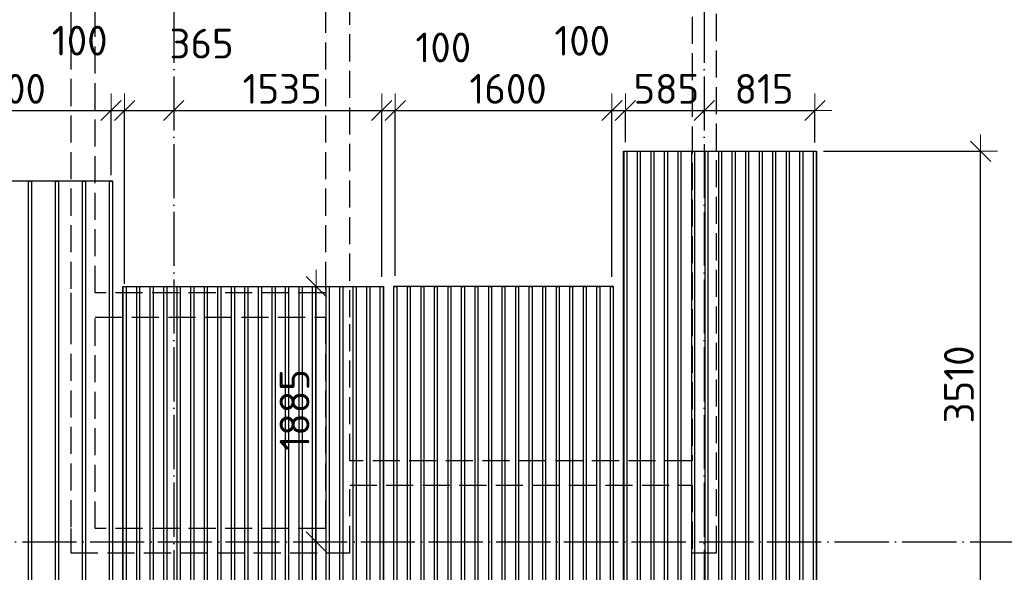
# Model space of a CAD drawing. Header units: millimetres. Extents: x 13527 to 139154, y -122592 to 61893.
# Tile 21 of 130: x 84682 to 91957, y -51824 to -47742. Entities that reach past the tile are written whole.
import ezdxf

# ---------------------------------------------------------------- set-up
doc = ezdxf.new("R2010")
doc.units = ezdxf.units.MM
doc.header["$PDMODE"] = 65
for name, pattern in [('______11', [500, 400, -50, 0, -50]), ('______2', [270, 200, -70]), ('______5', [1100, 800, -100, 100, -100])]:
    doc.linetypes.add(name, pattern=pattern)
doc.layers.add('Арм.стержн.Доп. Арм ниж.зоны У', color=7, linetype='Continuous', lineweight=35, true_color=0x1cff1c)
doc.layers.add('Осевая линия_ общее', color=7, linetype='______5', lineweight=13, true_color=0xa0a0a0)
doc.layers.add('Размерная линия_ общее', color=7, linetype='Continuous', lineweight=13)
doc.layers.add('Стена_ общее', color=7, linetype='Continuous', lineweight=35)
doc.styles.add('ISOCPEUR', font='isocpeur.ttf')
doc.dimstyles.new('DIMSTYLE_3', dxfattribs={"dimtxt": 220, "dimasz": 250, "dimexe": 0, "dimexo": 0, "dimgap": 110, "dimtad": 2, "dimdec": 0, "dimrnd": 5, "dimzin": 12, "dimdsep": 46, "dimtxsty": 'ISOCPEUR', "dimblk1": 'ALL_ML_STRICH', "dimblk2": 'ALL_ML_STRICH', "dimsah": 1, "dimcen": 0, "dimclrd": 7, "dimclre": 256, "dimclrt": 7, "dimadec": 0, "dimazin": 0, "dimtfac": 1, "dimtdec": 0, "dimtix": 1, "dimtmove": 2, "dimatfit": 3, "dimfxl": 0, "dimtvp": 1.2, "dimtzin": 0, "dimlwd": 0, "dimlwe": -3, "dimarcsym": 0})
doc.dimstyles.new('DIMSTYLE_5', dxfattribs={"dimtxt": 220, "dimasz": 250, "dimexe": 0, "dimexo": 0, "dimgap": 110, "dimtad": 2, "dimdec": 0, "dimrnd": 5, "dimzin": 12, "dimdsep": 46, "dimtxsty": 'ISOCPEUR', "dimblk1": 'ALL_ML_STRICH', "dimblk2": 'ALL_ML_STRICH', "dimsah": 1, "dimcen": 0, "dimclrd": 7, "dimclre": 256, "dimclrt": 7, "dimadec": 0, "dimazin": 0, "dimtfac": 1, "dimtdec": 0, "dimtix": 1, "dimtmove": 2, "dimatfit": 3, "dimfxl": 0, "dimtzin": 0, "dimlwd": 0, "dimlwe": -3, "dimarcsym": 0})

# ---------------------------------------------------------------- blocks, each defined once
blk = doc.blocks.new('СЛОЖНЫЙ_ОБЪЕКТ_3')
at = {"layer": 'Стена_ общее', "color": 9, "linetype": '______2', "lineweight": -3, "true_color": 0xc7c7c7, "transparency": 33554687}
for p, q in [((89650, -46100), (89650, -51000)), ((89830, -51680), (89830, -46100)), ((85060, -47100), (85060, -49760)), ((85240, -49760), (85240, -47100)), ((86940, -47100), (86940, -49760)), ((87120, -49940), (87120, -47100)), ((85060, -49760), (85060, -49940)), ((86940, -49760), (85240, -49760)), ((85060, -49940), (85060, -51500)), ((85240, -51500), (85240, -49940)), ((85240, -49940), (86940, -49940)), ((86940, -49940), (86940, -51500)), ((87120, -51000), (87120, -49940)), ((89650, -51000), (87120, -51000)), ((87120, -51180), (89650, -51180)), ((87120, -51680), (87120, -51180)), ((89650, -51180), (89650, -51680)), ((85060, -51500), (85060, -51680)), ((86940, -51500), (85240, -51500)), ((85060, -51680), (86940, -51680)), ((86940, -51680), (87120, -51680)), ((89650, -51680), (89830, -51680))]:
    blk.add_line(p, q, dxfattribs=at)
blk = doc.blocks.new('ALL_ML_STRICH')
at = {"color": 0, "linetype": 'ByBlock', "lineweight": -2}
for p, q in [((-0.3, -0.3), (0.3, 0.3)), ((0, -0.5), (0, 0.5)), ((-1, 0), (0.5, 0))]:
    blk.add_line(p, q, dxfattribs=at)
blk = doc.blocks.new('*D282')
at = {"layer": 'DEFPOINTS', "color": 7, "linetype": 'Continuous', "lineweight": 13, "transparency": 33554687}
for p in [(90520.6, -48714), (91057.6, -52225.1), (91781.2, -52225.1)]:
    blk.add_point(p, dxfattribs=at)
at = {"layer": 'Размерная линия_ общее', "color": 253, "linetype": 'Continuous', "lineweight": -2, "true_color": 0xa0a0a0, "transparency": 33554687}
for p, q in [((90620.6, -48714), (91781.2, -48714)), ((91157.6, -52225.1), (91781.2, -52225.1))]:
    blk.add_line(p, q, dxfattribs=at)
at = {"layer": 'Размерная линия_ общее', "color": 7, "linetype": 'Continuous', "lineweight": -2, "transparency": 33554687}
blk.add_line((91781.2, -52225.1), (91781.2, -48714), dxfattribs=at)
at = {"layer": 'Размерная линия_ общее', "color": 7, "linetype": 'Continuous', "lineweight": 13, "transparency": 33554687, "xscale": 250, "yscale": 250, "zscale": 250}
for p, rotation in [((91781.2, -48714), 90), ((91781.2, -52225.1), 270)]:
    blk.add_blockref('ALL_ML_STRICH', p, dxfattribs=dict(at, rotation=rotation))
at = {"layer": 'Размерная линия_ общее', "color": 7, "linetype": 'Continuous', "lineweight": 13, "transparency": 33554687, "insert": (91621.2, -50436.5), "char_height": 220, "width": 880, "attachment_point": 5, "rotation": 90, "style": 'ISOCPEUR'}
blk.add_mtext('\\A1;{3510}', dxfattribs=at)
blk = doc.blocks.new('*D397')
at = {"layer": 'DEFPOINTS', "color": 7, "linetype": 'Continuous', "lineweight": 13, "transparency": 33554687}
for p in [(83757.1, -48412.9), (83757.1, -48981.9), (85357.1, -48991.8)]:
    blk.add_point(p, dxfattribs=at)
at = {"layer": 'Размерная линия_ общее', "color": 253, "linetype": 'Continuous', "lineweight": -2, "true_color": 0xa0a0a0, "transparency": 33554687}
for p, q in [((83757.1, -48881.9), (83757.1, -48412.9)), ((85357.1, -48891.8), (85357.1, -48412.9))]:
    blk.add_line(p, q, dxfattribs=at)
at = {"layer": 'Размерная линия_ общее', "color": 7, "linetype": 'Continuous', "lineweight": -2, "transparency": 33554687}
blk.add_line((83757.1, -48412.9), (85357.1, -48412.9), dxfattribs=at)
at = {"layer": 'Размерная линия_ общее', "color": 7, "linetype": 'Continuous', "lineweight": 13, "transparency": 33554687, "xscale": 250, "yscale": 250, "zscale": 250, "rotation": 180}
blk.add_blockref('ALL_ML_STRICH', (83757.1, -48412.9), dxfattribs=at)
at = {"layer": 'Размерная линия_ общее', "color": 7, "linetype": 'Continuous', "lineweight": 13, "transparency": 33554687, "xscale": 250, "yscale": 250, "zscale": 250}
blk.add_blockref('ALL_ML_STRICH', (85357.1, -48412.9), dxfattribs=at)
at = {"layer": 'Размерная линия_ общее', "color": 7, "linetype": 'Continuous', "lineweight": 13, "transparency": 33554687, "insert": (84590.1, -48252.9), "char_height": 220, "width": 880, "attachment_point": 5, "style": 'ISOCPEUR'}
blk.add_mtext('\\A1;{1600}', dxfattribs=at)
blk = doc.blocks.new('*D398')
at = {"layer": 'DEFPOINTS', "color": 7, "linetype": 'Continuous', "lineweight": 13, "transparency": 33554687}
for p in [(85357.1, -48412.9), (85357.1, -48991.8), (85457.1, -49792.7)]:
    blk.add_point(p, dxfattribs=at)
at = {"layer": 'Размерная линия_ общее', "color": 253, "linetype": 'Continuous', "lineweight": -2, "true_color": 0xa0a0a0, "transparency": 33554687}
for p, q in [((85357.1, -48891.8), (85357.1, -48412.9)), ((85457.1, -49692.7), (85457.1, -48412.9))]:
    blk.add_line(p, q, dxfattribs=at)
at = {"layer": 'Размерная линия_ общее', "color": 7, "linetype": 'Continuous', "lineweight": -2, "transparency": 33554687}
blk.add_line((85357.1, -48412.9), (85457.1, -48412.9), dxfattribs=at)
at = {"layer": 'Размерная линия_ общее', "color": 7, "linetype": 'Continuous', "lineweight": 13, "transparency": 33554687, "xscale": 250, "yscale": 250, "zscale": 250}
blk.add_blockref('ALL_ML_STRICH', (85457.1, -48412.9), dxfattribs=at)
at = {"layer": 'Размерная линия_ общее', "color": 7, "linetype": 'Continuous', "lineweight": 13, "transparency": 33554687, "xscale": 250, "yscale": 250, "zscale": 250, "rotation": 180}
blk.add_blockref('ALL_ML_STRICH', (85357.1, -48412.9), dxfattribs=at)
at = {"layer": 'Размерная линия_ общее', "color": 7, "linetype": 'Continuous', "lineweight": 13, "transparency": 33554687, "insert": (85125.4, -47897), "char_height": 220, "width": 660, "attachment_point": 5, "style": 'ISOCPEUR'}
blk.add_mtext('\\A1;{100}', dxfattribs=at)
blk = doc.blocks.new('*D399')
at = {"layer": 'DEFPOINTS', "color": 7, "linetype": 'Continuous', "lineweight": 13, "transparency": 33554687}
for p in [(85457.1, -48412.9), (85820, -48513.5), (85457.1, -49792.7)]:
    blk.add_point(p, dxfattribs=at)
at = {"layer": 'Размерная линия_ общее', "color": 253, "linetype": 'Continuous', "lineweight": -2, "true_color": 0xa0a0a0, "transparency": 33554687}
for p, q in [((85457.1, -49692.7), (85457.1, -48412.9)), ((85820, -48413.5), (85820, -48412.9))]:
    blk.add_line(p, q, dxfattribs=at)
at = {"layer": 'Размерная линия_ общее', "color": 7, "linetype": 'Continuous', "lineweight": -2, "transparency": 33554687}
blk.add_line((85457.1, -48412.9), (85820, -48412.9), dxfattribs=at)
at = {"layer": 'Размерная линия_ общее', "color": 7, "linetype": 'Continuous', "lineweight": 13, "transparency": 33554687, "xscale": 250, "yscale": 250, "zscale": 250, "rotation": 180}
blk.add_blockref('ALL_ML_STRICH', (85457.1, -48412.9), dxfattribs=at)
at = {"layer": 'Размерная линия_ общее', "color": 7, "linetype": 'Continuous', "lineweight": 13, "transparency": 33554687, "xscale": 250, "yscale": 250, "zscale": 250}
blk.add_blockref('ALL_ML_STRICH', (85820, -48412.9), dxfattribs=at)
at = {"layer": 'Размерная линия_ общее', "color": 7, "linetype": 'Continuous', "lineweight": 13, "transparency": 33554687, "insert": (86025.6, -47918.8), "char_height": 220, "width": 660, "attachment_point": 5, "style": 'ISOCPEUR'}
blk.add_mtext('\\A1;{365}', dxfattribs=at)
blk = doc.blocks.new('*D400')
at = {"layer": 'DEFPOINTS', "color": 7, "linetype": 'Continuous', "lineweight": 13, "transparency": 33554687}
for p in [(85820, -48412.9), (85820, -48513.5), (87357.1, -49742.1)]:
    blk.add_point(p, dxfattribs=at)
at = {"layer": 'Размерная линия_ общее', "color": 253, "linetype": 'Continuous', "lineweight": -2, "true_color": 0xa0a0a0, "transparency": 33554687}
for p, q in [((85820, -48413.5), (85820, -48412.9)), ((87357.1, -49642.1), (87357.1, -48412.9))]:
    blk.add_line(p, q, dxfattribs=at)
at = {"layer": 'Размерная линия_ общее', "color": 7, "linetype": 'Continuous', "lineweight": -2, "transparency": 33554687}
blk.add_line((85820, -48412.9), (87357.1, -48412.9), dxfattribs=at)
at = {"layer": 'Размерная линия_ общее', "color": 7, "linetype": 'Continuous', "lineweight": 13, "transparency": 33554687, "xscale": 250, "yscale": 250, "zscale": 250, "rotation": 180}
blk.add_blockref('ALL_ML_STRICH', (85820, -48412.9), dxfattribs=at)
at = {"layer": 'Размерная линия_ общее', "color": 7, "linetype": 'Continuous', "lineweight": 13, "transparency": 33554687, "xscale": 250, "yscale": 250, "zscale": 250}
blk.add_blockref('ALL_ML_STRICH', (87357.1, -48412.9), dxfattribs=at)
at = {"layer": 'Размерная линия_ общее', "color": 7, "linetype": 'Continuous', "lineweight": 13, "transparency": 33554687, "insert": (86621.6, -48252.9), "char_height": 220, "width": 880, "attachment_point": 5, "style": 'ISOCPEUR'}
blk.add_mtext('\\A1;{1535}', dxfattribs=at)
blk = doc.blocks.new('*D401')
at = {"layer": 'DEFPOINTS', "color": 7, "linetype": 'Continuous', "lineweight": 13, "transparency": 33554687}
for p in [(87357.1, -48412.9), (87357.1, -49742.1), (87457.1, -49734.9)]:
    blk.add_point(p, dxfattribs=at)
at = {"layer": 'Размерная линия_ общее', "color": 253, "linetype": 'Continuous', "lineweight": -2, "true_color": 0xa0a0a0, "transparency": 33554687}
for p, q in [((87357.1, -49642.1), (87357.1, -48412.9)), ((87457.1, -49634.9), (87457.1, -48412.9))]:
    blk.add_line(p, q, dxfattribs=at)
at = {"layer": 'Размерная линия_ общее', "color": 7, "linetype": 'Continuous', "lineweight": -2, "transparency": 33554687}
blk.add_line((87357.1, -48412.9), (87457.1, -48412.9), dxfattribs=at)
at = {"layer": 'Размерная линия_ общее', "color": 7, "linetype": 'Continuous', "lineweight": 13, "transparency": 33554687, "xscale": 250, "yscale": 250, "zscale": 250}
blk.add_blockref('ALL_ML_STRICH', (87457.1, -48412.9), dxfattribs=at)
at = {"layer": 'Размерная линия_ общее', "color": 7, "linetype": 'Continuous', "lineweight": 13, "transparency": 33554687, "xscale": 250, "yscale": 250, "zscale": 250, "rotation": 180}
blk.add_blockref('ALL_ML_STRICH', (87357.1, -48412.9), dxfattribs=at)
at = {"layer": 'Размерная линия_ общее', "color": 7, "linetype": 'Continuous', "lineweight": 13, "transparency": 33554687, "insert": (87811.7, -47947.3), "char_height": 220, "width": 660, "attachment_point": 5, "style": 'ISOCPEUR'}
blk.add_mtext('\\A1;{100}', dxfattribs=at)
blk = doc.blocks.new('*D402')
at = {"layer": 'DEFPOINTS', "color": 7, "linetype": 'Continuous', "lineweight": 13, "transparency": 33554687}
for p in [(87457.1, -48412.9), (87457.1, -49734.9), (89057.1, -49742.1)]:
    blk.add_point(p, dxfattribs=at)
at = {"layer": 'Размерная линия_ общее', "color": 253, "linetype": 'Continuous', "lineweight": -2, "true_color": 0xa0a0a0, "transparency": 33554687}
for p, q in [((87457.1, -49634.9), (87457.1, -48412.9)), ((89057.1, -49642.1), (89057.1, -48412.9))]:
    blk.add_line(p, q, dxfattribs=at)
at = {"layer": 'Размерная линия_ общее', "color": 7, "linetype": 'Continuous', "lineweight": -2, "transparency": 33554687}
blk.add_line((87457.1, -48412.9), (89057.1, -48412.9), dxfattribs=at)
at = {"layer": 'Размерная линия_ общее', "color": 7, "linetype": 'Continuous', "lineweight": 13, "transparency": 33554687, "xscale": 250, "yscale": 250, "zscale": 250, "rotation": 180}
blk.add_blockref('ALL_ML_STRICH', (87457.1, -48412.9), dxfattribs=at)
at = {"layer": 'Размерная линия_ общее', "color": 7, "linetype": 'Continuous', "lineweight": 13, "transparency": 33554687, "xscale": 250, "yscale": 250, "zscale": 250}
blk.add_blockref('ALL_ML_STRICH', (89057.1, -48412.9), dxfattribs=at)
at = {"layer": 'Размерная линия_ общее', "color": 7, "linetype": 'Continuous', "lineweight": 13, "transparency": 33554687, "insert": (88290.1, -48252.9), "char_height": 220, "width": 880, "attachment_point": 5, "style": 'ISOCPEUR'}
blk.add_mtext('\\A1;{1600}', dxfattribs=at)
blk = doc.blocks.new('*D403')
at = {"layer": 'DEFPOINTS', "color": 7, "linetype": 'Continuous', "lineweight": 13, "transparency": 33554687}
for p in [(89057.1, -48412.9), (89157.1, -48746), (89057.1, -49742.1)]:
    blk.add_point(p, dxfattribs=at)
at = {"layer": 'Размерная линия_ общее', "color": 253, "linetype": 'Continuous', "lineweight": -2, "true_color": 0xa0a0a0, "transparency": 33554687}
for p, q in [((89057.1, -49642.1), (89057.1, -48412.9)), ((89157.1, -48646), (89157.1, -48412.9))]:
    blk.add_line(p, q, dxfattribs=at)
at = {"layer": 'Размерная линия_ общее', "color": 7, "linetype": 'Continuous', "lineweight": -2, "transparency": 33554687}
blk.add_line((89057.1, -48412.9), (89157.1, -48412.9), dxfattribs=at)
at = {"layer": 'Размерная линия_ общее', "color": 7, "linetype": 'Continuous', "lineweight": 13, "transparency": 33554687, "xscale": 250, "yscale": 250, "zscale": 250}
blk.add_blockref('ALL_ML_STRICH', (89157.1, -48412.9), dxfattribs=at)
at = {"layer": 'Размерная линия_ общее', "color": 7, "linetype": 'Continuous', "lineweight": 13, "transparency": 33554687, "xscale": 250, "yscale": 250, "zscale": 250, "rotation": 180}
blk.add_blockref('ALL_ML_STRICH', (89057.1, -48412.9), dxfattribs=at)
at = {"layer": 'Размерная линия_ общее', "color": 7, "linetype": 'Continuous', "lineweight": 13, "transparency": 33554687, "insert": (88838, -47897.6), "char_height": 220, "width": 660, "attachment_point": 5, "style": 'ISOCPEUR'}
blk.add_mtext('\\A1;{100}', dxfattribs=at)
blk = doc.blocks.new('*D404')
at = {"layer": 'DEFPOINTS', "color": 7, "linetype": 'Continuous', "lineweight": 13, "transparency": 33554687}
for p in [(89157.1, -48412.9), (89740, -48537.5), (89157.1, -48746)]:
    blk.add_point(p, dxfattribs=at)
at = {"layer": 'Размерная линия_ общее', "color": 253, "linetype": 'Continuous', "lineweight": -2, "true_color": 0xa0a0a0, "transparency": 33554687}
for p, q in [((89157.1, -48646), (89157.1, -48412.9)), ((89740, -48437.5), (89740, -48412.9))]:
    blk.add_line(p, q, dxfattribs=at)
at = {"layer": 'Размерная линия_ общее', "color": 7, "linetype": 'Continuous', "lineweight": -2, "transparency": 33554687}
blk.add_line((89157.1, -48412.9), (89740, -48412.9), dxfattribs=at)
at = {"layer": 'Размерная линия_ общее', "color": 7, "linetype": 'Continuous', "lineweight": 13, "transparency": 33554687, "xscale": 250, "yscale": 250, "zscale": 250, "rotation": 180}
blk.add_blockref('ALL_ML_STRICH', (89157.1, -48412.9), dxfattribs=at)
at = {"layer": 'Размерная линия_ общее', "color": 7, "linetype": 'Continuous', "lineweight": 13, "transparency": 33554687, "xscale": 250, "yscale": 250, "zscale": 250}
blk.add_blockref('ALL_ML_STRICH', (89740, -48412.9), dxfattribs=at)
at = {"layer": 'Размерная линия_ общее', "color": 7, "linetype": 'Continuous', "lineweight": 13, "transparency": 33554687, "insert": (89459.6, -48252.9), "char_height": 220, "width": 660, "attachment_point": 5, "style": 'ISOCPEUR'}
blk.add_mtext('\\A1;{585}', dxfattribs=at)
blk = doc.blocks.new('*D405')
at = {"layer": 'DEFPOINTS', "color": 7, "linetype": 'Continuous', "lineweight": 13, "transparency": 33554687}
for p in [(89740, -48412.9), (89740, -48537.5), (90557.1, -48749.3)]:
    blk.add_point(p, dxfattribs=at)
at = {"layer": 'Размерная линия_ общее', "color": 253, "linetype": 'Continuous', "lineweight": -2, "true_color": 0xa0a0a0, "transparency": 33554687}
for p, q in [((89740, -48437.5), (89740, -48412.9)), ((90557.1, -48649.3), (90557.1, -48412.9))]:
    blk.add_line(p, q, dxfattribs=at)
at = {"layer": 'Размерная линия_ общее', "color": 7, "linetype": 'Continuous', "lineweight": -2, "transparency": 33554687}
blk.add_line((89740, -48412.9), (90557.1, -48412.9), dxfattribs=at)
at = {"layer": 'Размерная линия_ общее', "color": 7, "linetype": 'Continuous', "lineweight": 13, "transparency": 33554687, "xscale": 250, "yscale": 250, "zscale": 250, "rotation": 180}
blk.add_blockref('ALL_ML_STRICH', (89740, -48412.9), dxfattribs=at)
at = {"layer": 'Размерная линия_ общее', "color": 7, "linetype": 'Continuous', "lineweight": 13, "transparency": 33554687, "xscale": 250, "yscale": 250, "zscale": 250}
blk.add_blockref('ALL_ML_STRICH', (90557.1, -48412.9), dxfattribs=at)
at = {"layer": 'Размерная линия_ общее', "color": 7, "linetype": 'Continuous', "lineweight": 13, "transparency": 33554687, "insert": (90181.6, -48252.9), "char_height": 220, "width": 660, "attachment_point": 5, "style": 'ISOCPEUR'}
blk.add_mtext('\\A1;{815}', dxfattribs=at)
blk = doc.blocks.new('*D408')
at = {"layer": 'DEFPOINTS', "color": 7, "linetype": 'Continuous', "lineweight": 13, "transparency": 33554687}
for p in [(86933.7, -51600), (86872.8, -53614), (86912.2, -53614)]:
    blk.add_point(p, dxfattribs=at)
at = {"layer": 'Размерная линия_ общее', "color": 253, "linetype": 'Continuous', "lineweight": -2, "true_color": 0xa0a0a0, "transparency": 33554687}
for p, q in [((86872.8, -51600), (86872.8, -51600)), ((86872.8, -53614), (86872.8, -53614))]:
    blk.add_line(p, q, dxfattribs=at)
at = {"layer": 'Размерная линия_ общее', "color": 7, "linetype": 'Continuous', "lineweight": -2, "transparency": 33554687}
blk.add_line((86872.8, -53614), (86872.8, -51600), dxfattribs=at)
at = {"layer": 'Размерная линия_ общее', "color": 7, "linetype": 'Continuous', "lineweight": 13, "transparency": 33554687, "xscale": 250, "yscale": 250, "zscale": 250}
for p, rotation in [((86872.8, -51600), 90), ((86872.8, -53614), 270)]:
    blk.add_blockref('ALL_ML_STRICH', p, dxfattribs=dict(at, rotation=rotation))
at = {"layer": 'Размерная линия_ общее', "color": 7, "linetype": 'Continuous', "lineweight": 13, "transparency": 33554687, "insert": (86712.8, -52914), "char_height": 220, "width": 880, "attachment_point": 5, "rotation": 90, "style": 'ISOCPEUR'}
blk.add_mtext('\\A1;{2015}', dxfattribs=at)
blk = doc.blocks.new('*D409')
at = {"layer": 'DEFPOINTS', "color": 7, "linetype": 'Continuous', "lineweight": 13, "transparency": 33554687}
for p in [(86868.1, -49714), (86872.8, -51600), (86933.7, -51600)]:
    blk.add_point(p, dxfattribs=at)
at = {"layer": 'Размерная линия_ общее', "color": 253, "linetype": 'Continuous', "lineweight": -2, "true_color": 0xa0a0a0, "transparency": 33554687}
for p, q in [((86872.8, -49714), (86872.8, -49714)), ((86872.8, -51600), (86872.8, -51600))]:
    blk.add_line(p, q, dxfattribs=at)
at = {"layer": 'Размерная линия_ общее', "color": 7, "linetype": 'Continuous', "lineweight": -2, "transparency": 33554687}
blk.add_line((86872.8, -51600), (86872.8, -49714), dxfattribs=at)
at = {"layer": 'Размерная линия_ общее', "color": 7, "linetype": 'Continuous', "lineweight": 13, "transparency": 33554687, "xscale": 250, "yscale": 250, "zscale": 250}
for p, rotation in [((86872.8, -49714), 90), ((86872.8, -51600), 270)]:
    blk.add_blockref('ALL_ML_STRICH', p, dxfattribs=dict(at, rotation=rotation))
at = {"layer": 'Размерная линия_ общее', "color": 7, "linetype": 'Continuous', "lineweight": 13, "transparency": 33554687, "insert": (86712.8, -50624), "char_height": 220, "width": 880, "attachment_point": 5, "rotation": 90, "style": 'ISOCPEUR'}
blk.add_mtext('\\A1;{1885}', dxfattribs=at)

msp = doc.modelspace()

# ---------------------------------------------------------------- linework, layer by layer
at = {"layer": 'Арм.стержн.Доп. Арм ниж.зоны У', "color": 52, "linetype": 'Continuous', "lineweight": 25, "transparency": 33554687}
for points in [[(89144.1, -54564), (89144.1, -48714), (90570.1, -48714), (90570.1, -54564), (89144.1, -54564)], [(85370.1, -53614), (85370.1, -48934), (83744.1, -48934), (83744.1, -53614), (85370.1, -53614)], [(85444.1, -53614), (85444.1, -49714), (87370.1, -49714), (87370.1, -53614), (85444.1, -53614)], [(89070.1, -53614), (89070.1, -49714), (87444.1, -49714), (87444.1, -53614), (89070.1, -53614)]]:
    msp.add_lwpolyline(points, dxfattribs=at)
at = {"layer": 'Арм.стержн.Доп. Арм ниж.зоны У', "color": 7, "linetype": 'Continuous', "lineweight": 25, "transparency": 33554687}
for points in [[(89167.1, -48714), (89167.1, -54564), (89147.1, -54564), (89147.1, -48714), (89167.1, -48714)], [(89267.1, -48714), (89267.1, -54564), (89247.1, -54564), (89247.1, -48714), (89267.1, -48714)], [(89367.1, -48714), (89367.1, -54564), (89347.1, -54564), (89347.1, -48714), (89367.1, -48714)], [(89467.1, -48714), (89467.1, -54564), (89447.1, -54564), (89447.1, -48714), (89467.1, -48714)], [(89567.1, -48714), (89567.1, -54564), (89547.1, -54564), (89547.1, -48714), (89567.1, -48714)], [(89667.1, -48714), (89667.1, -54564), (89647.1, -54564), (89647.1, -48714), (89667.1, -48714)], [(89767.1, -48714), (89767.1, -54564), (89747.1, -54564), (89747.1, -48714), (89767.1, -48714)], [(89867.1, -48714), (89867.1, -54564), (89847.1, -54564), (89847.1, -48714), (89867.1, -48714)], [(89967.1, -48714), (89967.1, -54564), (89947.1, -54564), (89947.1, -48714), (89967.1, -48714)], [(90067.1, -48714), (90067.1, -54564), (90047.1, -54564), (90047.1, -48714), (90067.1, -48714)], [(90167.1, -48714), (90167.1, -54564), (90147.1, -54564), (90147.1, -48714), (90167.1, -48714)], [(90267.1, -48714), (90267.1, -54564), (90247.1, -54564), (90247.1, -48714), (90267.1, -48714)], [(90367.1, -48714), (90367.1, -54564), (90347.1, -54564), (90347.1, -48714), (90367.1, -48714)], [(90467.1, -48714), (90467.1, -54564), (90447.1, -54564), (90447.1, -48714), (90467.1, -48714)], [(90567.1, -48714), (90567.1, -54564), (90547.1, -54564), (90547.1, -48714), (90567.1, -48714)], [(84768.1, -48934), (84768.1, -53614), (84746.1, -53614), (84746.1, -48934), (84768.1, -48934)], [(84968.1, -48934), (84968.1, -53614), (84946.1, -53614), (84946.1, -48934), (84968.1, -48934)], [(85168.1, -48934), (85168.1, -53614), (85146.1, -53614), (85146.1, -48934), (85168.1, -48934)], [(85368.1, -48934), (85368.1, -53614), (85346.1, -53614), (85346.1, -48934), (85368.1, -48934)], [(85468.1, -49714), (85468.1, -53614), (85446.1, -53614), (85446.1, -49714), (85468.1, -49714)], [(85568.1, -49714), (85568.1, -53614), (85546.1, -53614), (85546.1, -49714), (85568.1, -49714)], [(85668.1, -49714), (85668.1, -53614), (85646.1, -53614), (85646.1, -49714), (85668.1, -49714)], [(85768.1, -49714), (85768.1, -53614), (85746.1, -53614), (85746.1, -49714), (85768.1, -49714)], [(85868.1, -49714), (85868.1, -53614), (85846.1, -53614), (85846.1, -49714), (85868.1, -49714)], [(85968.1, -49714), (85968.1, -53614), (85946.1, -53614), (85946.1, -49714), (85968.1, -49714)], [(86068.1, -49714), (86068.1, -53614), (86046.1, -53614), (86046.1, -49714), (86068.1, -49714)], [(86168.1, -49714), (86168.1, -53614), (86146.1, -53614), (86146.1, -49714), (86168.1, -49714)], [(86268.1, -49714), (86268.1, -53614), (86246.1, -53614), (86246.1, -49714), (86268.1, -49714)], [(86368.1, -49714), (86368.1, -53614), (86346.1, -53614), (86346.1, -49714), (86368.1, -49714)], [(86468.1, -49714), (86468.1, -53614), (86446.1, -53614), (86446.1, -49714), (86468.1, -49714)], [(86568.1, -49714), (86568.1, -53614), (86546.1, -53614), (86546.1, -49714), (86568.1, -49714)], [(86668.1, -49714), (86668.1, -53614), (86646.1, -53614), (86646.1, -49714), (86668.1, -49714)], [(86768.1, -49714), (86768.1, -53614), (86746.1, -53614), (86746.1, -49714), (86768.1, -49714)], [(86868.1, -49714), (86868.1, -53614), (86846.1, -53614), (86846.1, -49714), (86868.1, -49714)], [(86968.1, -49714), (86968.1, -53614), (86946.1, -53614), (86946.1, -49714), (86968.1, -49714)], [(87068.1, -49714), (87068.1, -53614), (87046.1, -53614), (87046.1, -49714), (87068.1, -49714)], [(87168.1, -49714), (87168.1, -53614), (87146.1, -53614), (87146.1, -49714), (87168.1, -49714)], [(87268.1, -49714), (87268.1, -53614), (87246.1, -53614), (87246.1, -49714), (87268.1, -49714)], [(87368.1, -49714), (87368.1, -53614), (87346.1, -53614), (87346.1, -49714), (87368.1, -49714)], [(87467.1, -49714), (87467.1, -53614), (87447.1, -53614), (87447.1, -49714), (87467.1, -49714)], [(87567.1, -49714), (87567.1, -53614), (87547.1, -53614), (87547.1, -49714), (87567.1, -49714)], [(87667.1, -49714), (87667.1, -53614), (87647.1, -53614), (87647.1, -49714), (87667.1, -49714)], [(87767.1, -49714), (87767.1, -53614), (87747.1, -53614), (87747.1, -49714), (87767.1, -49714)], [(87867.1, -49714), (87867.1, -53614), (87847.1, -53614), (87847.1, -49714), (87867.1, -49714)], [(87967.1, -49714), (87967.1, -53614), (87947.1, -53614), (87947.1, -49714), (87967.1, -49714)], [(88067.1, -49714), (88067.1, -53614), (88047.1, -53614), (88047.1, -49714), (88067.1, -49714)], [(88167.1, -49714), (88167.1, -53614), (88147.1, -53614), (88147.1, -49714), (88167.1, -49714)], [(88267.1, -49714), (88267.1, -53614), (88247.1, -53614), (88247.1, -49714), (88267.1, -49714)], [(88367.1, -49714), (88367.1, -53614), (88347.1, -53614), (88347.1, -49714), (88367.1, -49714)], [(88467.1, -49714), (88467.1, -53614), (88447.1, -53614), (88447.1, -49714), (88467.1, -49714)], [(88567.1, -49714), (88567.1, -53614), (88547.1, -53614), (88547.1, -49714), (88567.1, -49714)], [(88667.1, -49714), (88667.1, -53614), (88647.1, -53614), (88647.1, -49714), (88667.1, -49714)], [(88767.1, -49714), (88767.1, -53614), (88747.1, -53614), (88747.1, -49714), (88767.1, -49714)], [(88867.1, -49714), (88867.1, -53614), (88847.1, -53614), (88847.1, -49714), (88867.1, -49714)], [(88967.1, -49714), (88967.1, -53614), (88947.1, -53614), (88947.1, -49714), (88967.1, -49714)], [(89067.1, -49714), (89067.1, -53614), (89047.1, -53614), (89047.1, -49714), (89067.1, -49714)]]:
    msp.add_lwpolyline(points, dxfattribs=at)
at = {"layer": 'Осевая линия_ общее', "color": 253, "linetype": '______11', "lineweight": -3, "true_color": 0xa0a0a0, "transparency": 33554687}
for p, q in [((85820, -43660), (85820, -61877.9)), ((89740, -43660), (89740, -61877.9)), ((75200, -51600), (119325.4, -51600))]:
    msp.add_line(p, q, dxfattribs=at)

# ---------------------------------------------------------------- block references
at = {"layer": 'Стена_ общее', "color": 9, "linetype": '______2', "lineweight": -3, "true_color": 0xc7c7c7, "transparency": 33554687}
msp.add_blockref('СЛОЖНЫЙ_ОБЪЕКТ_3', (0, 0), dxfattribs=at)

# ---------------------------------------------------------------- dimensions: what is measured, and where the dimension line sits
at = {"layer": 'Размерная линия_ общее', "color": 7, "linetype": 'Continuous', "lineweight": 13, "transparency": 33554687}
for base, p1, p2, dimstyle, picture, middle in [((85457.1, -48412.9), (85357.1, -48891.8), (85457.1, -49692.7), 'DIMSTYLE_3', '*D398', (85125.4, -47897)), ((85820, -48412.9), (85457.1, -49692.7), (85820, -48413.5), 'DIMSTYLE_3', '*D399', (86025.6, -47918.8)), ((89157.1, -48412.9), (89057.1, -49642.1), (89157.1, -48646), 'DIMSTYLE_3', '*D403', (88838, -47897.6)), ((87457.1, -48412.9), (87357.1, -49642.1), (87457.1, -49634.9), 'DIMSTYLE_3', '*D401', (87811.7, -47947.3)), ((85357.1, -48412.9), (83757.1, -48881.9), (85357.1, -48891.8), 'DIMSTYLE_5', '*D397', (84590.1, -48252.9)), ((87357.1, -48412.9), (85820, -48413.5), (87357.1, -49642.1), 'DIMSTYLE_5', '*D400', (86621.6, -48252.9)), ((89057.1, -48412.9), (87457.1, -49634.9), (89057.1, -49642.1), 'DIMSTYLE_5', '*D402', (88290.1, -48252.9)), ((89740, -48412.9), (89157.1, -48646), (89740, -48437.5), 'DIMSTYLE_3', '*D404', (89459.6, -48252.9)), ((90557.1, -48412.9), (89740, -48437.5), (90557.1, -48649.3), 'DIMSTYLE_5', '*D405', (90181.6, -48252.9))]:
    dim = msp.add_linear_dim(base=base, p1=p1, p2=p2, dimstyle=dimstyle, override={"dimpost": '<>', "dimclrd": 7, "dimclre": 253, "dimclrt": 7, "dimlwd": 0, "dimlwe": 65533}, dxfattribs=at)
    dim.commit()
    dim.dimension.update_dxf_attribs({"geometry": picture, "text_midpoint": middle, "dimtype": 160})
for base, p1, p2, picture, middle in [((91781.2, -48714), (91157.6, -52225.1), (90620.6, -48714), '*D282', (91621.2, -50436.5)), ((86872.8, -49714), (86872.8, -51600), (86872.8, -49714), '*D409', (86712.8, -50624)), ((86872.8, -51600), (86872.8, -53614), (86872.8, -51600), '*D408', (86712.8, -52914))]:
    dim = msp.add_linear_dim(base=base, p1=p1, p2=p2, angle=90, dimstyle='DIMSTYLE_5', override={"dimpost": '<>', "dimclrd": 7, "dimclre": 253, "dimclrt": 7, "dimlwd": 0, "dimlwe": 65533}, dxfattribs=at)
    dim.commit()
    dim.dimension.update_dxf_attribs({"geometry": picture, "text_midpoint": middle, "dimtype": 160})

doc.saveas('drawing.dxf')
